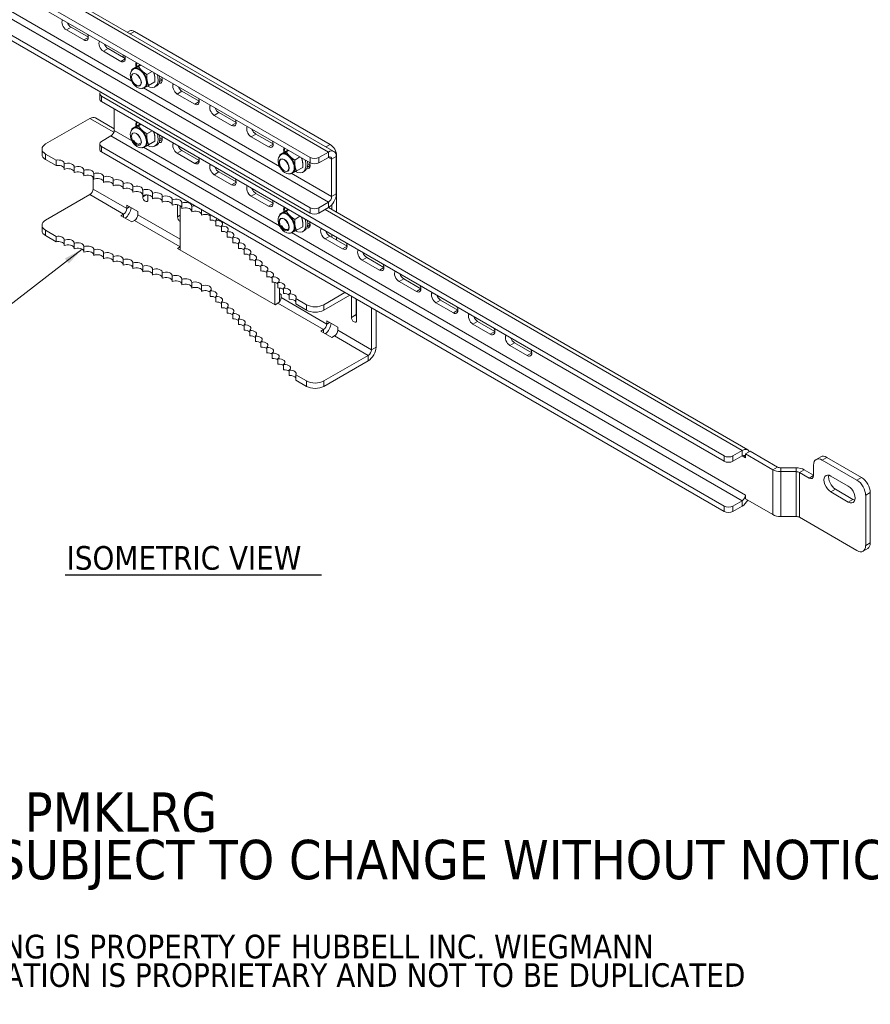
# Model space of a CAD drawing. Header units: inches. Extents: x 7.1 to 96.1, y 5 to 56.8.
# Tile 4 of 5: x 66.8 to 92.7, y 5 to 35. Entities that reach past the tile are written whole.
import ezdxf

# ---------------------------------------------------------------- set-up
doc = ezdxf.new("R2010")
doc.units = ezdxf.units.IN
doc.header["$LTSCALE"] = 6
doc.header["$MEASUREMENT"] = 0
for name, color, linetype, lineweight in [('Symbol (ANSI)', 7, 'Continuous', 5), ('Visible (ANSI)', 7, 'Continuous', 5), ('Visible Narrow (ANSI)', 7, 'Continuous', 5)]:
    doc.layers.add(name, color=color, linetype=linetype, lineweight=lineweight)
doc.styles.add('Note Text (ANSI)', font='RomanS.shx')
doc.styles.add('ROMANS', font='romans.shx')
doc.styles.add('Text Style168', font='tahoma.ttf')
doc.dimstyles.new('Default (ANSI)$7', dxfattribs={"dimscale": 6, "dimtxt": 0.1, "dimasz": 0.098425, "dimexe": 0.125, "dimexo": 0.0625, "dimgap": 0.031496, "dimtad": 0, "dimtih": 1, "dimtoh": 1, "dimdec": 3, "dimrnd": 1e-08, "dimzin": 0, "dimdsep": 46, "dimtxsty": 'ROMANS', "dimcen": 0.09, "dimdle": 0.393701, "dimclrd": 256, "dimclre": 256, "dimclrt": 256, "dimadec": 0, "dimazin": 0, "dimtfac": 1, "dimtofl": 0, "dimtmove": 0, "dimatfit": 3, "dimfxl": 1, "dimtolj": 1, "dimtzin": 0, "dimlwd": -1, "dimlwe": -1, "dimarcsym": 0})

msp = doc.modelspace()

# ---------------------------------------------------------------- linework, layer by layer
at = {"layer": 'Symbol (ANSI)', "lineweight": 30}
msp.add_line((68.189, 18.071), (76.003, 18.071), dxfattribs=at)
at = {"layer": 'Visible (ANSI)'}
for p, q in [((57.137, 42.091), (76.386, 30.977)), ((56.677, 41.754), (75.662, 30.793)), ((56.677, 41.59), (75.662, 30.629)), ((56.677, 40.223), (75.662, 29.263)), ((56.677, 40.059), (75.662, 29.098)), ((68.758, 34.374), (68.228, 34.68)), ((68.37, 34.762), (68.896, 34.459)), ((70.161, 34.649), (70.094, 34.61)), ((70.302, 34.635), (76.268, 31.191)), ((69.885, 33.723), (69.355, 34.03)), ((69.497, 34.112), (70.023, 33.808)), ((69.961, 33.844), (69.961, 33.921)), ((70.503, 33.608), (70.428, 33.565)), ((70.416, 33.586), (70.227, 33.477)), ((70.275, 33.49), (70.296, 33.502)), ((70.842, 33.412), (70.682, 33.32)), ((70.924, 33.095), (70.735, 32.986)), ((71.078, 33.199), (71.15, 33.157)), ((69.243, 32.572), (69.243, 32.737)), ((70.602, 32.925), (70.622, 32.937)), ((70.981, 32.979), (70.926, 32.947)), ((72.139, 32.422), (71.608, 32.728)), ((71.751, 32.81), (72.277, 32.507)), ((88.282, 21.699), (69.298, 32.66)), ((88.282, 21.535), (69.298, 32.496)), ((69.686, 31.621), (69.686, 32.272)), ((72.877, 32.16), (73.404, 31.856)), ((67.593, 31.206), (68.943, 31.985)), ((69.114, 32.002), (69.686, 31.671)), ((73.266, 31.771), (72.735, 32.078)), ((70.416, 31.778), (70.227, 31.669)), ((70.275, 31.681), (70.296, 31.693)), ((70.503, 31.8), (70.428, 31.757)), ((70.843, 31.604), (70.682, 31.511)), ((74.004, 31.509), (74.53, 31.205)), ((69.243, 31.041), (69.243, 31.206)), ((69.298, 31.282), (69.587, 31.449)), ((70.924, 31.287), (70.735, 31.178)), ((71.078, 31.391), (71.15, 31.35)), ((74.393, 31.121), (73.862, 31.427)), ((67.483, 30.888), (67.483, 31.052)), ((88.282, 20.168), (69.298, 31.129)), ((88.282, 20.004), (69.298, 30.965)), ((70.602, 31.116), (70.622, 31.128)), ((70.981, 31.171), (70.926, 31.139)), ((72.139, 30.614), (71.608, 30.921)), ((71.751, 31.003), (72.277, 30.699)), ((74.924, 30.984), (74.735, 30.875)), ((75.01, 31.005), (74.936, 30.963)), ((76.216, 30.96), (75.927, 30.793)), ((67.917, 30.712), (67.593, 30.899)), ((67.917, 30.548), (67.593, 30.735)), ((67.917, 30.548), (67.917, 30.712)), ((74.783, 30.887), (74.804, 30.899)), ((75.35, 30.809), (75.19, 30.717)), ((75.927, 30.629), (76.216, 30.796)), ((76.315, 30.739), (76.315, 29.601)), ((76.457, 30.821), (76.457, 29.684)), ((76.467, 30.846), (76.467, 29.123)), ((68.163, 30.597), (68.163, 30.432)), ((68.462, 30.497), (68.462, 30.333)), ((68.761, 30.397), (68.761, 30.233)), ((72.877, 30.352), (73.404, 30.048)), ((75.109, 30.322), (75.13, 30.334)), ((75.432, 30.493), (75.242, 30.383)), ((75.489, 30.376), (75.434, 30.345)), ((75.586, 30.596), (75.657, 30.555)), ((69.042, 29.833), (69.042, 30.194)), ((69.06, 30.298), (69.06, 30.134)), ((69.358, 30.198), (69.358, 30.034)), ((69.657, 30.099), (69.657, 29.935)), ((73.266, 29.964), (72.735, 30.27)), ((69.956, 29.999), (69.956, 29.835)), ((70.255, 29.899), (70.255, 29.735)), ((70.554, 29.8), (70.554, 29.636)), ((67.593, 28.882), (68.943, 29.661)), ((70.554, 29.596), (70.554, 29.636)), ((70.713, 29.654), (70.713, 29.505)), ((70.852, 29.7), (70.852, 29.536)), ((71.151, 29.601), (71.151, 29.437)), ((71.45, 29.501), (71.45, 29.337)), ((74.393, 29.313), (73.862, 29.619)), ((74.004, 29.701), (74.53, 29.398)), ((75.927, 29.263), (76.216, 29.429)), ((70.07, 29.24), (70.07, 29.336)), ((70.07, 29.336), (70.401, 29.144)), ((70.401, 29.144), (70.401, 29.049)), ((71.614, 28.984), (71.614, 29.354)), ((71.698, 27.975), (71.698, 29.326)), ((71.749, 29.401), (71.749, 29.237)), ((72.047, 29.302), (72.047, 29.138)), ((72.346, 29.202), (72.346, 29.038)), ((74.924, 29.176), (74.735, 29.066)), ((75.011, 29.197), (74.936, 29.154)), ((75.927, 29.098), (76.216, 29.265)), ((76.218, 29.267), (89.007, 21.883)), ((76.325, 29.358), (76.325, 29.205)), ((69.887, 29.02), (69.97, 29.068)), ((70.219, 28.829), (69.887, 29.02)), ((70.302, 28.876), (70.219, 28.829)), ((72.609, 28.887), (72.609, 29.051)), ((72.781, 28.714), (72.781, 28.878)), ((74.783, 29.079), (74.804, 29.091)), ((75.35, 29.001), (75.19, 28.909)), ((67.483, 28.729), (67.483, 28.565)), ((67.593, 28.576), (67.917, 28.389)), ((72.954, 28.542), (72.954, 28.706)), ((73.126, 28.369), (73.126, 28.533)), ((75.109, 28.514), (75.13, 28.526)), ((75.432, 28.684), (75.242, 28.575)), ((75.489, 28.568), (75.434, 28.536)), ((75.586, 28.788), (75.657, 28.747)), ((67.593, 28.412), (67.917, 28.224)), ((67.917, 28.224), (67.917, 28.389)), ((68.163, 28.273), (68.163, 28.109)), ((73.299, 28.197), (73.299, 28.361)), ((76.647, 28.012), (76.116, 28.318)), ((76.258, 28.4), (76.784, 28.096)), ((76.325, 28.439), (76.325, 28.362)), ((76.467, 28.357), (76.467, 28.28)), ((68.462, 28.173), (68.462, 28.009)), ((68.761, 28.074), (68.761, 27.91)), ((69.06, 27.974), (69.06, 27.81)), ((71.616, 28.022), (71.698, 28.069)), ((74.589, 26.306), (71.616, 28.022)), ((73.471, 28.024), (73.471, 28.188)), ((73.644, 27.852), (73.644, 28.016)), ((69.358, 27.875), (69.358, 27.71)), ((69.657, 27.775), (69.657, 27.611)), ((69.956, 27.675), (69.956, 27.511)), ((73.816, 27.679), (73.816, 27.843)), ((73.989, 27.507), (73.989, 27.671)), ((77.773, 27.361), (77.243, 27.667)), ((77.385, 27.749), (77.911, 27.446)), ((70.255, 27.576), (70.255, 27.412)), ((70.554, 27.476), (70.554, 27.312)), ((70.852, 27.377), (70.852, 27.212)), ((74.161, 27.334), (74.161, 27.498)), ((74.334, 27.162), (74.334, 27.326)), ((71.151, 27.277), (71.151, 27.113)), ((71.45, 27.177), (71.45, 27.013)), ((71.749, 27.078), (71.749, 26.914)), ((74.506, 26.989), (74.506, 27.153)), ((78.9, 26.71), (78.37, 27.017)), ((78.512, 27.099), (79.038, 26.795)), ((72.047, 26.978), (72.047, 26.814)), ((72.346, 26.879), (72.346, 26.715)), ((72.609, 26.563), (72.609, 26.727)), ((74.588, 26.984), (74.588, 26.306)), ((74.679, 26.817), (74.679, 26.981)), ((74.73, 26.816), (74.73, 26.409)), ((74.851, 26.644), (74.851, 26.808)), ((72.781, 26.39), (72.781, 26.555)), ((74.73, 26.645), (74.771, 26.621)), ((74.771, 26.621), (74.771, 26.526)), ((75.024, 26.472), (75.024, 26.636)), ((75.548, 26.307), (75.224, 26.494)), ((75.224, 26.494), (75.224, 26.33)), ((76.722, 26.678), (76.079, 26.307)), ((76.079, 26.142), (76.865, 26.596)), ((76.918, 25.922), (76.918, 26.566)), ((77.06, 26.484), (77.06, 26.004)), ((77.077, 26.474), (77.077, 25.83)), ((79.639, 26.448), (80.165, 26.144)), ((72.954, 26.218), (72.954, 26.382)), ((73.126, 26.045), (73.126, 26.21)), ((74.672, 26.353), (74.589, 26.306)), ((75.548, 26.142), (75.224, 26.33)), ((77.527, 26.214), (77.527, 24.934)), ((77.67, 26.131), (77.67, 25.016)), ((80.027, 26.06), (79.497, 26.366)), ((73.299, 25.873), (73.299, 26.037)), ((73.471, 25.7), (73.471, 25.865)), ((76.168, 25.719), (76.168, 25.815)), ((76.168, 25.815), (76.5, 25.623)), ((73.644, 25.528), (73.644, 25.692)), ((73.816, 25.355), (73.816, 25.52)), ((75.986, 25.499), (76.069, 25.547)), ((76.5, 25.623), (76.5, 25.527)), ((81.154, 25.409), (80.624, 25.715)), ((80.766, 25.797), (81.292, 25.494)), ((73.989, 25.183), (73.989, 25.347)), ((76.318, 25.307), (75.986, 25.499)), ((76.401, 25.355), (76.318, 25.307)), ((74.161, 25.01), (74.161, 25.175)), ((74.334, 24.838), (74.334, 25.002)), ((82.281, 24.759), (81.751, 25.065)), ((81.893, 25.147), (82.419, 24.843)), ((74.506, 24.665), (74.506, 24.83)), ((74.679, 24.493), (74.679, 24.657)), ((76.079, 23.983), (77.428, 24.762)), ((74.851, 24.32), (74.851, 24.485)), ((75.024, 24.148), (75.024, 24.312)), ((76.079, 23.819), (77.428, 24.598)), ((75.224, 24.17), (75.548, 23.983)), ((75.224, 24.17), (75.224, 24.006)), ((75.224, 24.006), (75.548, 23.819)), ((88.836, 21.866), (88.547, 21.699)), ((88.547, 21.535), (88.836, 21.702)), ((89.078, 21.841), (88.936, 21.759)), ((88.936, 21.759), (88.936, 21.644)), ((88.936, 21.759), (89.77, 21.277)), ((88.936, 21.644), (88.936, 21.645)), ((88.936, 21.644), (88.936, 21.644)), ((88.936, 21.644), (88.936, 21.644)), ((89.078, 21.841), (89.912, 21.359)), ((91.086, 21.589), (91.228, 21.671)), ((92.476, 21.041), (91.416, 21.653)), ((90.479, 21.336), (90.012, 21.336)), ((91.009, 21.101), (91.009, 21.418)), ((91.274, 21.571), (92.334, 20.958)), ((90.012, 21.22), (90.479, 21.22)), ((90.578, 21.196), (90.876, 21.024)), ((91.009, 21.112), (90.72, 21.278)), ((91.539, 21.087), (92.069, 20.781)), ((88.936, 20.507), (88.936, 20.392)), ((88.936, 20.507), (88.936, 20.507)), ((88.936, 20.507), (88.936, 20.507)), ((92.069, 20.294), (91.539, 20.601)), ((91.681, 20.683), (92.211, 20.376)), ((92.6, 20.499), (92.6, 18.968)), ((92.742, 19.05), (92.742, 20.581)), ((88.836, 20.335), (88.548, 20.168)), ((88.836, 20.171), (88.548, 20.004)), ((89.77, 19.911), (88.936, 20.392)), ((90.012, 19.853), (90.479, 19.853)), ((92.334, 18.815), (90.578, 19.829)), ((92.522, 18.797), (92.664, 18.879))]:
    msp.add_line(p, q, dxfattribs=at)
for centre, major_axis, start_param, end_param in [((68.228, 34.839), (-0.097, 0.169), 0.243942, 2.356194), ((68.37, 34.921), (0.097, -0.169), 4.468447, 5.497787), ((68.758, 34.533), (0.097, -0.169), 5.497787, 7.61004), ((70.302, 34.406), (-0.141, 0.244), 5.497787, 6.283185), ((69.355, 34.189), (-0.097, 0.169), 0.243942, 2.356194), ((69.497, 34.271), (0.097, -0.169), 4.468447, 5.497787), ((69.885, 33.883), (0.097, -0.169), 5.497787, 7.61004), ((70.481, 33.538), (-0.098, 0.169), 0.243942, 1.179196), ((70.691, 33.353), (-0.234, 0.406), 0.394737, 0.760547), ((70.459, 33.219), (0.163, -0.283), 6.242544, 9.453941), ((70.459, 33.219), (0.163, -0.283), 0, 3.141593), ((70.691, 33.353), (0.234, -0.406), 5.511983, 7.459245), ((70.747, 33.385), (0.234, -0.406), 0, 1.001476), ((71.012, 33.232), (0.097, -0.169), 5.782483, 7.61004), ((71.608, 32.887), (-0.097, 0.169), 0.243942, 2.356194), ((69.43, 32.737), (-0.187, 0), 5.764954, 7.068583), ((71.751, 32.97), (0.097, -0.169), 4.468447, 5.497787), ((69.43, 32.572), (-0.187, 0), 0, 0.785398), ((72.139, 32.581), (0.097, -0.169), 5.497787, 7.61004), ((72.735, 32.237), (-0.097, 0.169), 0.243942, 2.356194), ((72.877, 32.319), (0.097, -0.169), 4.468447, 5.497787), ((68.943, 31.706), (0.171, 0.296), 0, 0.785398), ((70.481, 31.73), (-0.097, 0.169), 0.243942, 1.182137), ((70.691, 31.545), (-0.234, 0.406), 0.393006, 0.760547), ((73.266, 31.931), (0.097, -0.169), 5.497787, 7.61004), ((69.587, 31.564), (0.07, 0.122), 3.926991, 5.497787), ((70.459, 31.411), (0.163, -0.283), 6.242544, 9.453941), ((70.459, 31.411), (0.163, -0.283), 0, 3.141593), ((70.691, 31.545), (0.234, -0.406), 5.511983, 7.460976), ((73.862, 31.586), (-0.097, 0.169), 0.243942, 2.356194), ((74.004, 31.668), (0.097, -0.169), 4.468447, 5.497787), ((67.858, 31.052), (-0.375, 0), 5.497787, 7.068583), ((69.43, 31.206), (-0.187, 0), 5.497787, 7.068583), ((70.747, 31.577), (0.234, -0.406), 0, 1.003114), ((71.012, 31.424), (0.098, -0.169), 5.784478, 7.61004), ((71.608, 31.08), (-0.097, 0.169), 0.243942, 2.356194), ((74.393, 31.28), (0.098, -0.169), 5.497787, 7.61004), ((69.43, 31.041), (-0.187, 0), 0, 0.785398), ((71.751, 31.162), (0.098, -0.169), 4.468447, 5.497787), ((74.967, 30.617), (0.163, -0.283), 6.242544, 9.453941), ((74.967, 30.617), (0.163, -0.283), 0, 3.141593), ((74.989, 30.936), (-0.097, 0.169), 0.243942, 1.179196), ((75.199, 30.751), (-0.234, 0.406), 0.394737, 0.760547), ((76.216, 30.681), (0.171, 0.296), 5.497787, 7.068583), ((76.268, 30.961), (-0.141, 0.244), 3.926991, 5.497787), ((67.858, 30.888), (-0.375, 0), 0, 0.785398), ((67.977, 30.61), (0.188, 0), 6.162302, 8.178567), ((68.276, 30.51), (0.188, 0), 6.162302, 8.498463), ((72.139, 30.774), (0.098, -0.169), 5.497787, 7.61004), ((75.199, 30.751), (0.234, -0.406), 5.511983, 7.459245), ((75.254, 30.782), (0.234, -0.406), 0, 1.001476), ((75.52, 30.629), (0.097, -0.169), 5.782483, 7.61004), ((75.794, 30.87), (-0.187, 0), 0.785398, 2.356194), ((75.794, 30.706), (0.187, 0), 3.926991, 5.497787), ((76.216, 30.681), (0.07, 0.122), 5.497787, 7.068583), ((67.977, 30.446), (0.187, 0), 0.120883, 1.895382), ((68.276, 30.346), (0.187, 0), 0.120883, 2.215278), ((68.575, 30.41), (0.188, 0), 6.162302, 8.498463), ((68.575, 30.246), (0.188, 0), 0.120883, 2.215278), ((68.874, 30.311), (0.187, 0), 6.162302, 8.498463), ((69.172, 30.211), (0.187, 0), 6.162302, 8.498463), ((72.735, 30.429), (-0.097, 0.169), 0.243942, 2.356194), ((72.877, 30.511), (0.097, -0.169), 4.468447, 5.497787), ((68.874, 30.147), (0.187, 0), 0.120883, 2.215278), ((69.172, 30.047), (0.188, 0), 0.120883, 2.215278), ((69.471, 30.112), (0.188, 0), 6.162302, 8.498463), ((69.471, 29.948), (0.188, 0), 0.120883, 2.215278), ((69.77, 30.012), (0.187, 0), 6.162302, 8.498463), ((70.069, 29.913), (0.187, 0), 6.162302, 8.498463), ((73.266, 30.123), (0.097, -0.169), 5.497787, 7.61004), ((68.943, 29.776), (0.07, 0.122), 3.926991, 5.497787), ((69.77, 29.848), (0.187, 0), 0.120883, 2.215278), ((70.069, 29.748), (0.187, 0), 0.120883, 2.215278), ((70.367, 29.813), (0.187, 0), 6.162302, 8.498463), ((70.367, 29.649), (0.188, 0), 0.120883, 2.215278), ((70.666, 29.713), (0.188, 0), 6.162302, 8.498463), ((70.965, 29.614), (0.188, 0), 6.162302, 8.498463), ((73.862, 29.778), (-0.097, 0.169), 0.243942, 2.356194), ((74.004, 29.861), (0.097, -0.169), 4.468447, 5.497787), ((70.666, 29.549), (0.188, 0), 0.120883, 2.215278), ((70.633, 29.55), (0.0563, -0.0974), 3.926991, 7.068583), ((70.775, 29.633), (0.0563, -0.0974), 4.161232, 4.592396), ((70.965, 29.45), (0.188, 0), 0.120883, 2.215278), ((71.264, 29.514), (0.188, 0), 6.162302, 8.498463), ((71.264, 29.35), (0.188, 0), 0.120883, 2.215278), ((71.563, 29.415), (0.188, 0), 6.162302, 8.498463), ((71.861, 29.315), (0.188, 0), 6.162302, 8.498463), ((74.393, 29.472), (0.097, -0.169), 5.497787, 7.61004), ((76.216, 29.544), (0.171, 0.296), 3.926991, 5.497787), ((76.216, 29.544), (0.07, 0.122), 3.926991, 5.497787), ((69.97, 29.183), (0.07, 0.122), 3.926991, 5.497787), ((69.97, 29.183), (-0.171, -0.296), 1.007957, 2.133636), ((71.563, 29.25), (0.188, 0), 0.120883, 2.215278), ((71.861, 29.151), (0.188, 0), 0.120883, 2.215278), ((72.16, 29.215), (0.187, 0), 1.67013, 2.215278), ((72.16, 29.051), (0.188, 0), 0.120883, 2.215278), ((72.16, 29.215), (0.188, 0), 6.162302, 6.183852), ((72.459, 29.116), (0.187, 0), 2.198269, 2.215278), ((74.967, 28.808), (0.163, -0.283), 6.242544, 9.453941), ((74.967, 28.808), (0.163, -0.283), 0, 3.141593), ((74.989, 29.128), (-0.097, 0.169), 0.243942, 1.182137), ((75.199, 28.942), (-0.234, 0.406), 0.393006, 0.760547), ((75.794, 29.339), (-0.188, 0), 0.785398, 2.356194), ((67.858, 28.729), (-0.375, 0), 5.497787, 7.068583), ((70.302, 28.991), (-0.07, -0.122), 0.785398, 2.356194), ((71.694, 28.938), (-0.0562, 0.0974), 0.785398, 2.402878), ((72.459, 28.952), (-0.187, 0), 3.786074, 5.356871), ((72.459, 29.116), (-0.187, 0), 2.497111, 2.51412), ((72.631, 28.943), (0.188, 0), 1.67013, 1.691679), ((72.631, 28.779), (-0.188, 0), 3.786074, 4.833272), ((72.631, 28.943), (0.188, 0), 5.638704, 6.183852), ((72.804, 28.771), (0.188, 0), 5.638704, 7.974865), ((75.199, 28.942), (0.234, -0.406), 5.511983, 7.460976), ((75.254, 28.974), (0.234, -0.406), 0, 1.003114), ((75.52, 28.822), (0.098, -0.169), 5.784478, 7.61004), ((75.794, 29.175), (0.187, 0), 3.926991, 5.497787), ((67.858, 28.565), (-0.375, 0), 0, 0.785398), ((72.804, 28.607), (-0.188, 0), 3.786074, 4.833272), ((72.976, 28.598), (0.188, 0), 5.638704, 7.974865), ((72.976, 28.434), (-0.187, 0), 3.786074, 4.833272), ((73.149, 28.426), (0.188, 0), 5.638704, 7.974865), ((76.116, 28.477), (-0.097, 0.169), 0.243942, 2.356194), ((76.258, 28.559), (0.097, -0.169), 4.468447, 5.497787), ((67.977, 28.286), (0.188, 0), 6.162302, 8.178567), ((67.977, 28.122), (0.188, 0), 0.120883, 1.895382), ((68.276, 28.186), (0.188, 0), 6.162302, 8.498463), ((73.149, 28.262), (-0.187, 0), 3.786074, 4.833272), ((73.321, 28.253), (0.188, 0), 5.638704, 7.974865), ((68.276, 28.022), (0.188, 0), 0.120883, 2.215278), ((68.575, 28.087), (0.188, 0), 6.162302, 8.498463), ((68.575, 27.923), (0.188, 0), 0.120883, 2.215278), ((68.874, 27.987), (0.188, 0), 6.162302, 8.498463), ((68.874, 27.823), (0.187, 0), 0.120883, 2.215278), ((69.172, 27.888), (0.187, 0), 6.162302, 8.498463), ((73.321, 28.089), (-0.187, 0), 3.786074, 4.833272), ((73.494, 28.081), (0.188, 0), 5.638704, 7.974865), ((73.494, 27.917), (-0.188, 0), 3.786074, 4.833272), ((73.666, 27.908), (0.188, 0), 5.638704, 7.974865), ((76.647, 28.171), (0.097, -0.169), 5.497787, 7.61004), ((77.243, 27.827), (-0.097, 0.169), 0.243942, 2.356194), ((69.172, 27.724), (0.188, 0), 0.120883, 2.215278), ((69.471, 27.788), (0.188, 0), 6.162302, 8.498463), ((69.471, 27.624), (0.188, 0), 0.120883, 2.215278), ((69.77, 27.688), (0.187, 0), 6.162302, 8.498463), ((69.77, 27.524), (0.188, 0), 0.120883, 2.215278), ((70.069, 27.589), (0.188, 0), 6.162302, 8.498463), ((70.367, 27.489), (0.188, 0), 6.162302, 8.498463), ((73.666, 27.744), (-0.188, 0), 3.786074, 4.833272), ((73.839, 27.736), (0.188, 0), 5.638704, 7.974865), ((73.839, 27.572), (-0.187, 0), 3.786074, 4.833272), ((74.011, 27.563), (0.188, 0), 5.638704, 7.974865), ((77.385, 27.909), (0.097, -0.169), 4.468447, 5.497787), ((70.069, 27.425), (0.188, 0), 0.120883, 2.215278), ((70.367, 27.325), (0.188, 0), 0.120883, 2.215278), ((70.666, 27.39), (0.188, 0), 6.162302, 8.498463), ((70.666, 27.226), (0.188, 0), 0.120883, 2.215278), ((70.965, 27.29), (0.188, 0), 6.162302, 8.498463), ((71.264, 27.19), (0.188, 0), 6.162302, 8.498463), ((74.011, 27.399), (-0.188, 0), 3.786074, 4.833272), ((74.184, 27.391), (0.187, 0), 5.638704, 7.974865), ((74.184, 27.227), (-0.188, 0), 3.786074, 4.833272), ((74.356, 27.218), (0.188, 0), 5.638704, 7.974865), ((77.773, 27.52), (0.097, -0.169), 5.497787, 7.61004), ((78.37, 27.176), (-0.097, 0.169), 0.243942, 2.356194), ((70.965, 27.126), (0.188, 0), 0.120883, 2.215278), ((71.264, 27.026), (0.188, 0), 0.120883, 2.215278), ((71.563, 27.091), (0.188, 0), 6.162302, 8.498463), ((71.563, 26.927), (0.188, 0), 0.120883, 2.215278), ((71.861, 26.991), (0.188, 0), 6.162302, 8.498463), ((72.16, 26.892), (0.188, 0), 6.162302, 8.498463), ((74.356, 27.054), (-0.188, 0), 3.786074, 4.833272), ((74.529, 27.046), (0.188, 0), 5.638704, 7.974865), ((78.512, 27.258), (0.097, -0.169), 4.468447, 5.497787), ((71.861, 26.827), (0.188, 0), 0.120883, 2.215278), ((72.16, 26.728), (0.188, 0), 0.120883, 2.215278), ((72.459, 26.792), (0.188, 0), 5.638704, 8.498463), ((72.459, 26.628), (-0.188, 0), 3.786074, 5.356871), ((72.631, 26.62), (0.188, 0), 5.638704, 7.974865), ((74.529, 26.882), (-0.188, 0), 3.786074, 4.833272), ((74.701, 26.873), (0.188, 0), 5.638704, 7.974865), ((74.701, 26.709), (-0.188, 0), 3.786074, 4.833272), ((74.874, 26.701), (0.187, 0), 5.638704, 7.974865), ((78.9, 26.87), (0.097, -0.169), 5.497787, 7.61004), ((72.631, 26.455), (-0.187, 0), 3.786074, 4.833272), ((72.804, 26.447), (0.188, 0), 5.638704, 7.974865), ((74.672, 26.468), (-0.07, -0.122), 0.785398, 2.356194), ((74.874, 26.537), (-0.187, 0), 3.786074, 4.833272), ((75.046, 26.528), (0.187, 0), 5.958599, 7.974865), ((75.046, 26.364), (0.188, 0), 0.324586, 1.691679), ((79.497, 26.525), (-0.097, 0.169), 0.243942, 2.356194), ((79.639, 26.607), (0.097, -0.169), 4.468447, 5.497787), ((72.804, 26.283), (-0.187, 0), 3.786074, 4.833272), ((72.976, 26.275), (0.188, 0), 5.638704, 7.974865), ((72.976, 26.11), (-0.187, 0), 3.786074, 4.833272), ((73.149, 26.102), (0.188, 0), 5.638704, 7.974865), ((75.813, 26.46), (-0.375, 0), 0.785398, 2.356194), ((75.813, 26.296), (0.375, 0), 3.926991, 5.497787), ((80.027, 26.219), (0.097, -0.169), 5.497787, 7.61004), ((73.149, 25.938), (-0.187, 0), 3.786074, 4.833272), ((73.321, 25.93), (0.188, 0), 5.638704, 7.974865), ((73.321, 25.765), (-0.188, 0), 3.786074, 4.833272), ((73.494, 25.757), (0.188, 0), 5.638704, 7.974865), ((76.997, 25.876), (0.0563, -0.0974), 3.926991, 7.068583), ((77.139, 25.958), (0.0563, -0.0974), 3.926991, 4.592396), ((80.624, 25.875), (-0.097, 0.169), 0.243942, 2.356194), ((80.766, 25.957), (0.098, -0.169), 4.468447, 5.497787), ((73.494, 25.593), (-0.188, 0), 3.786074, 4.833272), ((73.666, 25.585), (0.188, 0), 5.638704, 7.974865), ((73.666, 25.42), (-0.187, 0), 3.786074, 4.833272), ((73.839, 25.412), (0.187, 0), 5.638704, 7.974865), ((76.069, 25.662), (0.07, 0.122), 3.926991, 5.497787), ((76.069, 25.662), (-0.171, -0.296), 1.007957, 2.133636), ((76.401, 25.47), (-0.07, -0.122), 0.785398, 2.356194), ((81.154, 25.568), (0.097, -0.169), 5.497787, 7.61004), ((73.839, 25.248), (-0.187, 0), 3.786074, 4.833272), ((74.011, 25.24), (0.187, 0), 5.638704, 7.974865), ((81.751, 25.224), (-0.097, 0.169), 0.243942, 2.356194), ((81.893, 25.306), (0.097, -0.169), 4.468447, 5.497787), ((74.011, 25.075), (-0.188, 0), 3.786074, 4.833272), ((74.184, 25.067), (0.188, 0), 5.638704, 7.974865), ((74.184, 24.903), (-0.188, 0), 3.786074, 4.833272), ((74.356, 24.895), (0.188, 0), 5.638704, 7.974865), ((77.428, 24.877), (0.171, 0.296), 3.926991, 5.497787), ((77.428, 24.877), (0.07, 0.122), 3.926991, 5.497787), ((82.281, 24.918), (0.098, -0.169), 5.497787, 7.61004), ((74.356, 24.73), (-0.188, 0), 3.786074, 4.833272), ((74.529, 24.722), (0.188, 0), 5.638704, 7.974865), ((74.529, 24.558), (-0.187, 0), 3.786074, 4.833272), ((74.701, 24.55), (0.188, 0), 5.638704, 7.974865), ((74.701, 24.385), (-0.187, 0), 3.786074, 4.833272), ((74.874, 24.377), (0.188, 0), 5.638704, 7.974865), ((74.874, 24.213), (-0.187, 0), 3.786074, 4.833272), ((75.046, 24.205), (0.188, 0), 5.958599, 7.974865), ((75.046, 24.04), (0.188, 0), 0.324586, 1.691679), ((75.813, 24.136), (-0.375, 0), 0.785398, 2.356194), ((75.813, 23.972), (0.375, 0), 3.926991, 5.497787), ((88.836, 21.587), (0.171, 0.296), 5.921072, 7.068583), ((88.415, 21.776), (-0.187, 0), 0.785398, 2.356194), ((88.836, 21.587), (0.07, 0.122), 5.497787, 7.068583), ((91.274, 21.265), (-0.187, 0.325), 5.497787, 7.068583), ((91.416, 21.347), (-0.187, 0.325), 5.497787, 6.283185), ((88.415, 21.612), (0.187, 0), 3.926991, 5.497787), ((90.012, 21.417), (0.141, 0), 3.926991, 4.712389), ((90.479, 21.138), (-0.342, 0), 3.926991, 4.712389), ((90.012, 21.417), (0.342, 0), 3.926991, 4.712389), ((90.479, 21.138), (0.141, 0), 0.785398, 1.570796), ((90.876, 21.177), (0.094, -0.162), 5.497787, 7.068583), ((91.539, 20.844), (-0.149, 0.258), 5.497787, 8.63938), ((91.681, 20.926), (0.149, -0.258), 3.63922, 5.497787), ((92.476, 20.734), (-0.188, 0.325), 3.926991, 5.497787), ((92.069, 20.537), (0.149, -0.258), 5.497787, 8.63938), ((92.334, 20.652), (0.187, -0.325), 0.785398, 2.356194), ((88.836, 20.45), (-0.07, -0.122), 0.785398, 2.356194), ((88.415, 20.245), (-0.187, 0), 0.785398, 2.356194), ((88.836, 20.45), (-0.171, -0.296), 0.785398, 1.570796), ((92.211, 20.619), (0.149, -0.258), 5.497787, 5.785558), ((88.415, 20.081), (0.187, 0), 3.926991, 5.497787), ((90.012, 20.05), (-0.342, 0), 0.785398, 1.570796), ((90.479, 19.772), (0.141, 0), 0.785398, 1.570796), ((92.334, 19.121), (0.187, -0.325), 5.497787, 7.068583), ((92.476, 19.203), (0.188, -0.325), 0, 0.785398)]:
    msp.add_ellipse(centre, major_axis=major_axis, ratio=0.57735, start_param=start_param, end_param=end_param, dxfattribs=at)
for points, weights in [([(70.484, 33.618), (70.455, 33.605), (70.416, 33.586)], [1.0577175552, 1.03836712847, 1.00016403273]), ([(70.225, 33.448), (70.226, 33.462), (70.227, 33.477)], [1.02033156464, 1.01100017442, 1.00014442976]), ([(70.227, 33.477), (70.289, 33.499), (70.428, 33.565)], [1.00014444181, 1.15494702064, 1.000192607]), ([(70.428, 33.565), (70.517, 33.42), (70.682, 33.32)], [1.000192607, 1.15494702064, 1.00014444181]), ([(70.682, 33.32), (70.67, 33.13), (70.735, 32.986)], [1.00014442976, 1.1547635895, 1.00014440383]), ([(70.924, 33.095), (70.935, 33.261), (70.889, 33.385)], [1.00016399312, 1.13357923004, 1.03676074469]), ([(70.533, 32.898), (70.531, 32.899), (70.528, 32.901)], [1, 1.00201124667, 1.00397026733]), ([(70.554, 32.905), (70.543, 32.901), (70.533, 32.898)], [1.03771722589, 1.02197632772, 1]), ([(70.735, 32.986), (70.652, 32.947), (70.603, 32.926)], [1.00014440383, 1.08612733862, 1.07648094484]), ([(70.485, 31.81), (70.455, 31.796), (70.416, 31.778)], [1.05810489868, 1.03875137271, 1.00016403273]), ([(70.225, 31.639), (70.226, 31.654), (70.227, 31.669)], [1.02033156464, 1.01100017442, 1.00014442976]), ([(70.227, 31.669), (70.289, 31.691), (70.428, 31.757)], [1.00014444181, 1.15494702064, 1.000192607]), ([(70.428, 31.757), (70.517, 31.612), (70.682, 31.511)], [1.000192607, 1.15494702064, 1.00014444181]), ([(70.682, 31.511), (70.67, 31.322), (70.735, 31.178)], [1.00014442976, 1.1547635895, 1.00014440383]), ([(70.924, 31.287), (70.935, 31.454), (70.889, 31.577)], [1.00016399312, 1.13396429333, 1.03619995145]), ([(70.533, 31.09), (70.531, 31.091), (70.528, 31.093)], [1, 1.00201124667, 1.00397026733]), ([(70.554, 31.097), (70.543, 31.093), (70.533, 31.09)], [1.03771722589, 1.02197632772, 1]), ([(70.735, 31.178), (70.652, 31.138), (70.603, 31.117)], [1.00014440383, 1.08612733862, 1.07648094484]), ([(74.735, 30.875), (74.797, 30.896), (74.936, 30.963)], [1.00014444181, 1.15494702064, 1.000192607]), ([(74.992, 31.016), (74.962, 31.002), (74.924, 30.984)], [1.0577175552, 1.03836712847, 1.00016403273]), ([(74.936, 30.963), (75.024, 30.817), (75.19, 30.717)], [1.000192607, 1.15494702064, 1.00014444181]), ([(74.733, 30.845), (74.734, 30.859), (74.735, 30.875)], [1.02033156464, 1.01100017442, 1.00014442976]), ([(75.19, 30.717), (75.178, 30.528), (75.242, 30.383)], [1.00014442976, 1.1547635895, 1.00014440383]), ([(75.432, 30.493), (75.443, 30.659), (75.397, 30.782)], [1.00016399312, 1.13357923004, 1.03676074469]), ([(75.242, 30.383), (75.16, 30.344), (75.111, 30.323)], [1.00014440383, 1.08612733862, 1.07648094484]), ([(75.041, 30.295), (75.039, 30.297), (75.036, 30.298)], [1, 1.00201124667, 1.00397026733]), ([(75.062, 30.303), (75.051, 30.299), (75.041, 30.295)], [1.03771722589, 1.02197632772, 1]), ([(74.735, 29.066), (74.797, 29.088), (74.936, 29.154)], [1.00014444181, 1.15494702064, 1.000192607]), ([(74.993, 29.208), (74.963, 29.194), (74.924, 29.176)], [1.05810489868, 1.03875137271, 1.00016403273]), ([(74.936, 29.154), (75.024, 29.009), (75.19, 28.909)], [1.000192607, 1.15494702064, 1.00014444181]), ([(74.733, 29.037), (74.734, 29.051), (74.735, 29.066)], [1.02033156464, 1.01100017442, 1.00014442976]), ([(75.19, 28.909), (75.178, 28.719), (75.242, 28.575)], [1.00014442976, 1.1547635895, 1.00014440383]), ([(75.432, 28.684), (75.443, 28.851), (75.397, 28.974)], [1.00016399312, 1.13396429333, 1.03619995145]), ([(75.242, 28.575), (75.16, 28.536), (75.111, 28.515)], [1.00014440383, 1.08612733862, 1.07648094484]), ([(75.041, 28.487), (75.039, 28.488), (75.036, 28.49)], [1, 1.00201124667, 1.00397026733]), ([(75.062, 28.495), (75.051, 28.49), (75.041, 28.487)], [1.03771722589, 1.02197632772, 1])]:
    msp.add_rational_spline(points, weights, degree=2, dxfattribs=at)
for points, knots in [([(70.275, 33.49), (70.256, 33.479), (70.239, 33.464), (70.21, 33.429), (70.199, 33.409), (70.182, 33.363), (70.177, 33.336), (70.174, 33.278), (70.178, 33.245), (70.193, 33.179), (70.205, 33.146), (70.237, 33.083), (70.256, 33.053), (70.3, 33), (70.325, 32.975), (70.38, 32.935), (70.411, 32.918), (70.473, 32.9), (70.504, 32.897), (70.558, 32.905), (70.581, 32.913), (70.602, 32.925)], [3.729654, 3.729654, 3.729654, 3.729654, 3.940974, 3.940974, 4.171409, 4.171409, 4.459142, 4.459142, 4.819502, 4.819502, 5.20017, 5.20017, 5.575292, 5.575292, 5.952682, 5.952682, 6.331405, 6.331405, 6.647905, 6.647905, 6.871246, 6.871246, 6.871246, 6.871246]), ([(70.438, 33.241), (70.439, 33.24), (70.439, 33.239), (70.449, 33.225), (70.457, 33.211), (70.465, 33.195), (70.466, 33.192), (70.467, 33.19)], [3.9539896, 3.9539896, 3.9539896, 3.9539896, 3.9691589, 3.9691589, 4.2493341, 4.2493341, 4.2946664, 4.2946664, 4.2946664, 4.2946664]), ([(70.275, 31.681), (70.256, 31.67), (70.239, 31.655), (70.21, 31.621), (70.199, 31.601), (70.182, 31.554), (70.177, 31.528), (70.174, 31.469), (70.178, 31.437), (70.193, 31.371), (70.205, 31.337), (70.237, 31.275), (70.256, 31.245), (70.3, 31.191), (70.325, 31.167), (70.38, 31.126), (70.411, 31.11), (70.473, 31.092), (70.504, 31.089), (70.558, 31.097), (70.581, 31.104), (70.602, 31.116)], [3.729654, 3.729654, 3.729654, 3.729654, 3.940974, 3.940974, 4.171409, 4.171409, 4.459142, 4.459142, 4.819502, 4.819502, 5.20017, 5.20017, 5.575292, 5.575292, 5.952682, 5.952682, 6.331405, 6.331405, 6.647905, 6.647905, 6.871246, 6.871246, 6.871246, 6.871246]), ([(70.438, 31.432), (70.439, 31.432), (70.439, 31.431), (70.449, 31.417), (70.457, 31.403), (70.465, 31.386), (70.466, 31.384), (70.467, 31.382)], [3.9539896, 3.9539896, 3.9539896, 3.9539896, 3.9691589, 3.9691589, 4.2493341, 4.2493341, 4.2946664, 4.2946664, 4.2946664, 4.2946664]), ([(74.783, 30.887), (74.764, 30.876), (74.747, 30.861), (74.718, 30.826), (74.707, 30.806), (74.689, 30.76), (74.685, 30.734), (74.682, 30.675), (74.685, 30.642), (74.701, 30.576), (74.713, 30.543), (74.745, 30.48), (74.764, 30.451), (74.808, 30.397), (74.833, 30.373), (74.888, 30.332), (74.919, 30.316), (74.981, 30.298), (75.012, 30.294), (75.066, 30.303), (75.089, 30.31), (75.109, 30.322)], [3.729654, 3.729654, 3.729654, 3.729654, 3.940974, 3.940974, 4.171409, 4.171409, 4.459142, 4.459142, 4.819502, 4.819502, 5.20017, 5.20017, 5.575292, 5.575292, 5.952682, 5.952682, 6.331405, 6.331405, 6.647905, 6.647905, 6.871246, 6.871246, 6.871246, 6.871246]), ([(74.946, 30.638), (74.946, 30.637), (74.947, 30.637), (74.957, 30.623), (74.965, 30.609), (74.973, 30.592), (74.974, 30.59), (74.975, 30.587)], [3.9539896, 3.9539896, 3.9539896, 3.9539896, 3.9691589, 3.9691589, 4.2493341, 4.2493341, 4.2946664, 4.2946664, 4.2946664, 4.2946664]), ([(74.783, 29.079), (74.764, 29.068), (74.747, 29.053), (74.718, 29.018), (74.707, 28.998), (74.689, 28.952), (74.685, 28.925), (74.682, 28.867), (74.685, 28.834), (74.701, 28.768), (74.713, 28.735), (74.745, 28.672), (74.764, 28.642), (74.808, 28.589), (74.833, 28.564), (74.888, 28.524), (74.919, 28.507), (74.981, 28.49), (75.012, 28.486), (75.066, 28.494), (75.089, 28.502), (75.109, 28.514)], [3.729654, 3.729654, 3.729654, 3.729654, 3.940974, 3.940974, 4.171409, 4.171409, 4.459142, 4.459142, 4.819502, 4.819502, 5.20017, 5.20017, 5.575292, 5.575292, 5.952682, 5.952682, 6.331405, 6.331405, 6.647905, 6.647905, 6.871246, 6.871246, 6.871246, 6.871246]), ([(74.946, 28.83), (74.946, 28.829), (74.947, 28.828), (74.957, 28.815), (74.965, 28.801), (74.973, 28.784), (74.974, 28.781), (74.975, 28.779)], [3.9539896, 3.9539896, 3.9539896, 3.9539896, 3.9691589, 3.9691589, 4.2493341, 4.2493341, 4.2946664, 4.2946664, 4.2946664, 4.2946664])]:
    msp.add_open_spline(points, degree=3, knots=knots, dxfattribs=at)
at = {"layer": 'Visible Narrow (ANSI)'}
for p, q in [((76.216, 30.96), (56.966, 42.074)), ((76.216, 29.429), (56.966, 40.543)), ((57.066, 40.715), (70.218, 33.122)), ((68.37, 34.762), (68.228, 34.68)), ((70.176, 34.563), (70.302, 34.635)), ((68.896, 34.454), (68.758, 34.374)), ((69.497, 34.112), (69.355, 34.03)), ((70.023, 33.803), (69.885, 33.723)), ((71.15, 33.152), (71.068, 33.105)), ((70.579, 32.913), (74.725, 30.519)), ((71.751, 32.81), (71.608, 32.728)), ((69.298, 32.496), (69.298, 32.66)), ((72.277, 32.502), (72.139, 32.422)), ((72.877, 32.16), (72.735, 32.078)), ((69.675, 31.562), (68.943, 31.985)), ((73.404, 31.851), (73.266, 31.771)), ((69.686, 31.621), (70.217, 31.314)), ((74.004, 31.509), (73.862, 31.427)), ((88.836, 20.335), (69.587, 31.449)), ((71.15, 31.345), (71.068, 31.297)), ((69.298, 30.965), (69.298, 31.129)), ((70.579, 31.105), (74.725, 28.712)), ((71.751, 31.003), (71.608, 30.921)), ((74.531, 31.2), (74.393, 31.121)), ((76.268, 31.191), (76.142, 31.118)), ((76.216, 30.796), (76.216, 30.96)), ((67.593, 30.735), (67.593, 30.899)), ((72.277, 30.694), (72.139, 30.614)), ((75.662, 30.793), (75.662, 30.629)), ((75.927, 30.629), (75.927, 30.793)), ((76.315, 30.739), (76.216, 30.796)), ((76.457, 30.821), (76.315, 30.739)), ((76.457, 30.84), (76.467, 30.846)), ((72.877, 30.352), (72.735, 30.27)), ((75.086, 30.311), (76.315, 29.601)), ((75.657, 30.55), (75.576, 30.502)), ((73.404, 30.043), (73.266, 29.964)), ((69.042, 29.833), (70.07, 29.24)), ((69.97, 29.068), (68.943, 29.661)), ((70.659, 29.657), (70.554, 29.596)), ((74.004, 29.701), (73.862, 29.619)), ((76.216, 29.265), (76.216, 29.429)), ((76.315, 29.601), (76.457, 29.684)), ((70.152, 29.288), (70.07, 29.24)), ((74.531, 29.393), (74.393, 29.313)), ((75.662, 29.263), (75.662, 29.098)), ((75.927, 29.098), (75.927, 29.263)), ((88.836, 21.866), (76.118, 29.209)), ((69.97, 28.972), (69.97, 29.068)), ((71.698, 28.071), (70.302, 28.876)), ((70.401, 29.049), (71.698, 28.3)), ((71.698, 29.032), (71.614, 28.984)), ((67.593, 28.412), (67.593, 28.576)), ((75.657, 28.742), (75.576, 28.695)), ((75.087, 28.503), (88.936, 20.507)), ((76.258, 28.4), (76.116, 28.318)), ((76.784, 28.091), (76.647, 28.012)), ((77.385, 27.749), (77.243, 27.667)), ((77.911, 27.441), (77.773, 27.361)), ((78.512, 27.099), (78.37, 27.017)), ((79.038, 26.79), (78.9, 26.71)), ((74.771, 26.526), (76.168, 25.719)), ((79.639, 26.448), (79.497, 26.366)), ((76.069, 25.547), (74.672, 26.353)), ((75.548, 26.307), (75.548, 26.142)), ((76.079, 26.142), (76.079, 26.307)), ((80.165, 26.139), (80.027, 26.06)), ((77.06, 26.004), (76.918, 25.922)), ((76.069, 25.451), (76.069, 25.547)), ((76.251, 25.767), (76.168, 25.719)), ((76.5, 25.527), (77.527, 24.934)), ((80.766, 25.797), (80.624, 25.715)), ((77.428, 24.762), (76.401, 25.355)), ((81.292, 25.489), (81.154, 25.409)), ((77.527, 24.934), (77.67, 25.016)), ((81.893, 25.147), (81.751, 25.065)), ((77.428, 24.598), (77.428, 24.762)), ((82.419, 24.838), (82.281, 24.759)), ((75.548, 23.983), (75.548, 23.819)), ((76.079, 23.819), (76.079, 23.983)), ((88.282, 21.699), (88.282, 21.535)), ((88.547, 21.535), (88.547, 21.699)), ((88.836, 21.702), (88.836, 21.866)), ((88.936, 21.645), (88.836, 21.702)), ((88.936, 21.645), (88.936, 21.645)), ((91.274, 21.571), (91.416, 21.653)), ((89.77, 21.277), (89.912, 21.359)), ((90.012, 21.336), (90.012, 21.22)), ((90.479, 21.22), (90.479, 21.336)), ((89.77, 19.911), (89.77, 21.277)), ((90.012, 21.22), (90.012, 19.853)), ((90.479, 19.853), (90.479, 21.22)), ((90.72, 21.278), (90.578, 21.196)), ((90.578, 21.196), (90.578, 19.829)), ((91.009, 21.101), (90.876, 21.024)), ((92.476, 21.041), (92.334, 20.958)), ((88.936, 20.507), (88.936, 20.507)), ((91.681, 20.683), (91.539, 20.601)), ((92.6, 20.499), (92.742, 20.581)), ((88.282, 20.168), (88.282, 20.004)), ((88.548, 20.004), (88.548, 20.168)), ((88.836, 20.171), (88.836, 20.335)), ((92.211, 20.376), (92.069, 20.294)), ((92.742, 19.05), (92.6, 18.968))]:
    msp.add_line(p, q, dxfattribs=at)
for centre, major_axis in [((70.36, 33.162), (0.108, -0.186)), ((70.36, 33.162), (-0.104, 0.179)), ((70.36, 31.353), (0.108, -0.186)), ((70.36, 31.353), (-0.104, 0.179)), ((74.868, 30.559), (0.108, -0.186)), ((74.868, 30.559), (-0.104, 0.179)), ((74.868, 28.751), (0.108, -0.186)), ((74.868, 28.751), (-0.104, 0.179))]:
    msp.add_ellipse(centre, major_axis=major_axis, ratio=0.57735, dxfattribs=at)
for centre, major_axis, start_param, end_param in [((70.438, 33.207), (0.163, -0.283), 0, 3.141593), ((70.438, 31.399), (0.163, -0.283), 0, 3.141593), ((70.368, 31.359), (0.086, -0.149), 4.619132, 6.376442), ((74.946, 30.605), (0.163, -0.283), 0, 3.141593), ((74.946, 28.796), (0.163, -0.283), 0, 3.141593), ((74.876, 28.756), (0.086, -0.149), 4.619132, 6.376442)]:
    msp.add_ellipse(centre, major_axis=major_axis, ratio=0.57735, start_param=start_param, end_param=end_param, dxfattribs=at)

# ---------------------------------------------------------------- texts
at = {"layer": 'Symbol (ANSI)', "insert": (68.233, 18.218), "char_height": 0.72, "attachment_point": 7, "style": 'Text Style168'}
msp.add_mtext('ISOMETRIC VIEW', dxfattribs=at)
at = {"layer": 'Symbol (ANSI)', "insert": (61.171, 7.89), "char_height": 0.6, "width": 35.96305, "attachment_point": 4, "line_spacing_factor": 0.723076, "style": 'Note Text (ANSI)'}
msp.add_mtext('{\\fTahoma|b0|i0|c0|p34;\\H2x;PART#: PMKLRG\\P(DATA SUBJECT TO CHANGE WITHOUT NOTICE)\\H1.5352x; \\H0.65136x;\\P \\H1.5091x; \\H0.66263x;\\P\\H0.6x;THIS DRAWING IS PROPERTY OF HUBBELL INC. WIEGMANN\\H1.8547x; \\H0.53917x;\\PALL INFORMATION IS PROPRIETARY AND NOT TO BE DUPLICATED\\H1.4569x; \\H0.68641x;\\P\\H1.4218x; }', dxfattribs=at)

# ---------------------------------------------------------------- leaders
at = {"layer": 'Symbol (ANSI)', "annotation_type": 0, "has_hookline": 1, "hookline_direction": 1, "text_width": 5.743}
msp.add_leader([(68.707, 27.999), (62.022, 22.838), (61.431, 22.838)], dimstyle='Default (ANSI)$7', override={"dimtad": 0}, dxfattribs=at)

doc.saveas('drawing.dxf')
